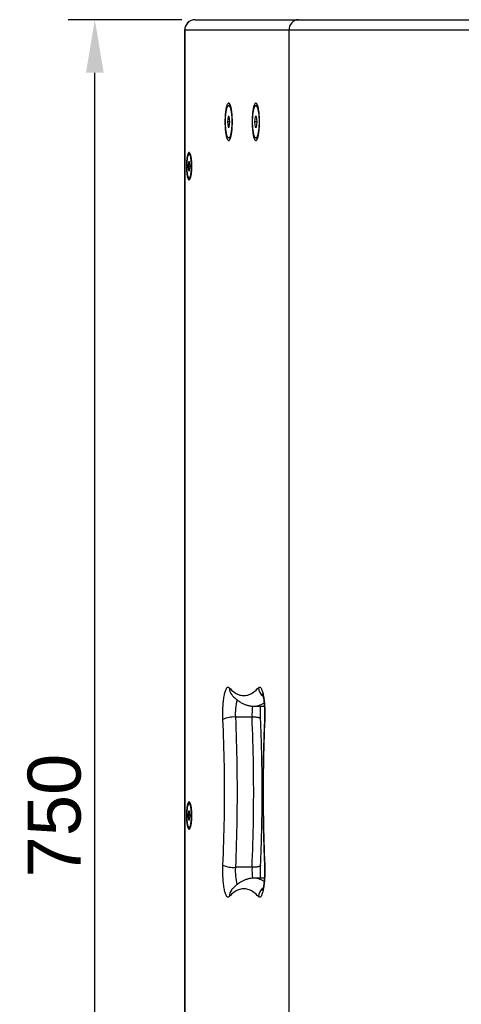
# Model space of a CAD drawing. Header units: millimetres. Extents: x 26293 to 29282, y 1612 to 3704.
# Tile 10 of 54: x 27691 to 27899, y 2660 to 3124. Entities that reach past the tile are written whole.
import ezdxf

# ---------------------------------------------------------------- set-up
doc = ezdxf.new("R2010")
doc.units = ezdxf.units.MM
doc.layers.add('1', color=7, linetype='Continuous')
doc.layers.add('2', color=7, linetype='Continuous')
doc.styles.get("Standard").update_dxf_attribs({"font": 'arial.ttf'})
doc.dimstyles.new('ISO-25', dxfattribs={"dimscale": 10, "dimtxt": 2.5, "dimasz": 2.5, "dimexe": 1.25, "dimexo": 0.625, "dimtad": 1, "dimtoh": 1, "dimdsep": 46, "dimtxsty": 'Standard', "dimcen": 2.5, "dimadec": 1, "dimazin": 0, "dimtfac": 1, "dimtofl": 0, "dimtmove": 0, "dimatfit": 3, "dimfxl": 1, "dimarcsym": 0})

# ---------------------------------------------------------------- blocks, each defined once
blk = doc.blocks.new('*D21')
at = {"layer": '2', "color": 0, "lineweight": -2}
for p, q in [((27767.6, 3123.71), (27714.07, 3123.71)), ((27726.57, 2398.71), (27726.57, 3098.71)), ((27767.6, 2373.71), (27714.07, 2373.71))]:
    blk.add_line(p, q, dxfattribs=at)
at = {"layer": '2', "color": 0}
for points in [[(27722.41, 3098.71), (27730.74, 3098.71), (27726.57, 3123.71)], [(27722.41, 2398.71), (27730.74, 2398.71), (27726.57, 2373.71)]]:
    blk.add_solid(points, dxfattribs=at)
at = {"layer": 'Defpoints', "color": 0}
for p in [(27726.57, 3123.71), (27773.85, 3123.71), (27773.85, 2373.71)]:
    blk.add_point(p, dxfattribs=at)
at = {"layer": '2', "color": 0, "insert": (27707.56, 2748.71), "char_height": 25, "attachment_point": 5, "rotation": 90}
blk.add_mtext('750', dxfattribs=at)

msp = doc.modelspace()

# ---------------------------------------------------------------- linework, layer by layer
at = {"layer": '1'}
for p, q in [((27773.846, 3123.712), (27822.612, 3123.712)), ((27822.612, 3123.712), (27971.116, 3123.712)), ((27768.846, 3118.712), (27768.846, 3108.712)), ((27768.947, 3118.712), (27768.846, 3118.712)), ((27818.006, 3118.712), (27768.947, 3118.712)), ((27768.947, 3118.712), (27768.947, 3108.712)), ((27969.006, 3118.712), (27818.006, 3118.712)), ((27818.006, 3118.712), (27818.006, 3108.712)), ((27768.846, 3108.712), (27768.846, 2388.712)), ((27768.846, 3108.712), (27768.947, 3108.712)), ((27768.947, 3108.712), (27768.947, 2388.712)), ((27818.006, 3108.712), (27818.006, 2388.712)), ((27790.532, 3083.232), (27789.652, 3083.232)), ((27803.33, 3083.232), (27802.45, 3083.232)), ((27789.364, 3078.112), (27789.075, 3075.612)), ((27789.941, 3078.112), (27789.364, 3078.112)), ((27790.23, 3075.612), (27789.941, 3078.112)), ((27802.161, 3078.112), (27801.872, 3075.612)), ((27802.738, 3078.112), (27802.161, 3078.112)), ((27803.027, 3075.612), (27802.738, 3078.112)), ((27789.075, 3075.612), (27789.364, 3073.112)), ((27790.23, 3075.612), (27789.075, 3075.612)), ((27789.364, 3073.112), (27789.941, 3073.112)), ((27789.941, 3073.112), (27790.23, 3075.612)), ((27801.872, 3075.612), (27802.161, 3073.112)), ((27803.027, 3075.612), (27801.872, 3075.612)), ((27802.161, 3073.112), (27802.738, 3073.112)), ((27802.738, 3073.112), (27803.027, 3075.612)), ((27789.652, 3067.992), (27790.532, 3067.992)), ((27802.45, 3067.992), (27803.33, 3067.992)), ((27771.599, 3060.382), (27771.006, 3060.382)), ((27770.775, 3056.712), (27770.544, 3054.712)), ((27770.544, 3054.712), (27770.775, 3052.712)), ((27771.468, 3054.712), (27770.544, 3054.712)), ((27771.237, 3056.712), (27770.775, 3056.712)), ((27771.468, 3054.712), (27771.237, 3056.712)), ((27771.237, 3052.712), (27771.468, 3054.712)), ((27770.775, 3052.712), (27771.237, 3052.712)), ((27771.006, 3049.042), (27771.599, 3049.042)), ((27801.7, 2800.212), (27806.488, 2800.212)), ((27800.675, 2795.109), (27792.836, 2795.109)), ((27771.599, 2754.382), (27771.006, 2754.382)), ((27770.775, 2750.712), (27770.544, 2748.712)), ((27770.544, 2748.712), (27770.775, 2746.712)), ((27771.468, 2748.712), (27770.544, 2748.712)), ((27771.237, 2750.712), (27770.775, 2750.712)), ((27770.775, 2746.712), (27771.237, 2746.712)), ((27771.468, 2748.712), (27771.237, 2750.712)), ((27771.237, 2746.712), (27771.468, 2748.712)), ((27771.006, 2743.042), (27771.599, 2743.042)), ((27800.675, 2724.315), (27792.836, 2724.315)), ((27806.487, 2719.212), (27801.7, 2719.212))]:
    msp.add_line(p, q, dxfattribs=at)
at = {"layer": '1', "flags": 128}
for points in [[(27791.412, 3075.612), (27791.407, 3076.254), (27791.393, 3076.893), (27791.37, 3077.525), (27791.337, 3078.147), (27791.296, 3078.755), (27791.246, 3079.347), (27791.187, 3079.919), (27791.12, 3080.467), (27791.045, 3080.99), (27790.963, 3081.484), (27790.874, 3081.947), (27790.778, 3082.376), (27790.676, 3082.769), (27790.569, 3083.123), (27790.457, 3083.438), (27790.34, 3083.711), (27790.22, 3083.941), (27790.097, 3084.126), (27789.972, 3084.265), (27789.845, 3084.359), (27789.717, 3084.406), (27789.588, 3084.406), (27789.46, 3084.359), (27789.333, 3084.265), (27789.207, 3084.126), (27789.084, 3083.941), (27788.964, 3083.711), (27788.848, 3083.438), (27788.736, 3083.123), (27788.628, 3082.769), (27788.527, 3082.376), (27788.431, 3081.947), (27788.342, 3081.484), (27788.26, 3080.99), (27788.185, 3080.467), (27788.118, 3079.919), (27788.059, 3079.347), (27788.009, 3078.755), (27787.967, 3078.147), (27787.935, 3077.525), (27787.911, 3076.893), (27787.897, 3076.254), (27787.893, 3075.612), (27787.897, 3074.969), (27787.911, 3074.331), (27787.935, 3073.698), (27787.967, 3073.077), (27788.009, 3072.468), (27788.059, 3071.877), (27788.118, 3071.305), (27788.185, 3070.756), (27788.26, 3070.234), (27788.342, 3069.739), (27788.431, 3069.277), (27788.527, 3068.848), (27788.628, 3068.455), (27788.736, 3068.1), (27788.848, 3067.786), (27788.964, 3067.513), (27789.084, 3067.283), (27789.207, 3067.098), (27789.333, 3066.958), (27789.46, 3066.865), (27789.588, 3066.818), (27789.717, 3066.818), (27789.845, 3066.865), (27789.972, 3066.958), (27790.097, 3067.098), (27790.22, 3067.283), (27790.34, 3067.513), (27790.457, 3067.786), (27790.569, 3068.1), (27790.676, 3068.455), (27790.778, 3068.848), (27790.874, 3069.277), (27790.963, 3069.739), (27791.045, 3070.234), (27791.12, 3070.756), (27791.187, 3071.305), (27791.246, 3071.877), (27791.296, 3072.468), (27791.337, 3073.077), (27791.37, 3073.698), (27791.393, 3074.331), (27791.407, 3074.969), (27791.412, 3075.612)], [(27788.129, 3075.612), (27788.133, 3076.21), (27788.147, 3076.804), (27788.171, 3077.391), (27788.203, 3077.967), (27788.245, 3078.528), (27788.295, 3079.071), (27788.353, 3079.593), (27788.42, 3080.091), (27788.494, 3080.561), (27788.575, 3081), (27788.663, 3081.406), (27788.757, 3081.777), (27788.856, 3082.109), (27788.961, 3082.401), (27789.069, 3082.652), (27789.181, 3082.859), (27789.297, 3083.021), (27789.414, 3083.138), (27789.533, 3083.208), (27789.652, 3083.232), (27789.772, 3083.208), (27789.891, 3083.138), (27790.008, 3083.021), (27790.123, 3082.859), (27790.235, 3082.652), (27790.344, 3082.401), (27790.448, 3082.109), (27790.548, 3081.777), (27790.642, 3081.406), (27790.73, 3081), (27790.811, 3080.561), (27790.885, 3080.091), (27790.951, 3079.593), (27791.01, 3079.071), (27791.06, 3078.528), (27791.101, 3077.967), (27791.134, 3077.391), (27791.157, 3076.804), (27791.171, 3076.21), (27791.176, 3075.612), (27791.171, 3075.014), (27791.157, 3074.42), (27791.134, 3073.833), (27791.101, 3073.257), (27791.06, 3072.696), (27791.01, 3072.152), (27790.951, 3071.63), (27790.885, 3071.133), (27790.811, 3070.663), (27790.73, 3070.224), (27790.642, 3069.818), (27790.548, 3069.447), (27790.448, 3069.115), (27790.344, 3068.822), (27790.235, 3068.572), (27790.123, 3068.365), (27790.008, 3068.202), (27789.891, 3068.086), (27789.772, 3068.015), (27789.652, 3067.992), (27789.533, 3068.015), (27789.414, 3068.086), (27789.297, 3068.202), (27789.181, 3068.365), (27789.069, 3068.572), (27788.961, 3068.822), (27788.856, 3069.115), (27788.757, 3069.447), (27788.663, 3069.818), (27788.575, 3070.224), (27788.494, 3070.663), (27788.42, 3071.133), (27788.353, 3071.63), (27788.295, 3072.152), (27788.245, 3072.696), (27788.203, 3073.257), (27788.171, 3073.833), (27788.147, 3074.42), (27788.133, 3075.014), (27788.129, 3075.612)], [(27804.209, 3075.612), (27804.205, 3076.254), (27804.191, 3076.893), (27804.167, 3077.525), (27804.135, 3078.147), (27804.093, 3078.755), (27804.043, 3079.347), (27803.984, 3079.919), (27803.917, 3080.467), (27803.842, 3080.99), (27803.76, 3081.484), (27803.671, 3081.947), (27803.575, 3082.376), (27803.474, 3082.769), (27803.366, 3083.123), (27803.254, 3083.438), (27803.138, 3083.711), (27803.018, 3083.941), (27802.895, 3084.126), (27802.769, 3084.265), (27802.642, 3084.359), (27802.514, 3084.406), (27802.385, 3084.406), (27802.257, 3084.359), (27802.13, 3084.265), (27802.005, 3084.126), (27801.882, 3083.941), (27801.762, 3083.711), (27801.645, 3083.438), (27801.533, 3083.123), (27801.426, 3082.769), (27801.324, 3082.376), (27801.228, 3081.947), (27801.139, 3081.484), (27801.057, 3080.99), (27800.982, 3080.467), (27800.915, 3079.919), (27800.856, 3079.347), (27800.806, 3078.755), (27800.765, 3078.147), (27800.732, 3077.525), (27800.709, 3076.893), (27800.695, 3076.254), (27800.69, 3075.612), (27800.695, 3074.969), (27800.709, 3074.331), (27800.732, 3073.698), (27800.765, 3073.077), (27800.806, 3072.468), (27800.856, 3071.877), (27800.915, 3071.305), (27800.982, 3070.756), (27801.057, 3070.234), (27801.139, 3069.739), (27801.228, 3069.277), (27801.324, 3068.848), (27801.426, 3068.455), (27801.533, 3068.1), (27801.645, 3067.786), (27801.762, 3067.513), (27801.882, 3067.283), (27802.005, 3067.098), (27802.13, 3066.958), (27802.257, 3066.865), (27802.385, 3066.818), (27802.514, 3066.818), (27802.642, 3066.865), (27802.769, 3066.958), (27802.895, 3067.098), (27803.018, 3067.283), (27803.138, 3067.513), (27803.254, 3067.786), (27803.366, 3068.1), (27803.474, 3068.455), (27803.575, 3068.848), (27803.671, 3069.277), (27803.76, 3069.739), (27803.842, 3070.234), (27803.917, 3070.756), (27803.984, 3071.305), (27804.043, 3071.877), (27804.093, 3072.468), (27804.135, 3073.077), (27804.167, 3073.698), (27804.191, 3074.331), (27804.205, 3074.969), (27804.209, 3075.612)], [(27800.926, 3075.612), (27800.931, 3076.21), (27800.945, 3076.804), (27800.968, 3077.391), (27801.001, 3077.967), (27801.042, 3078.528), (27801.092, 3079.071), (27801.151, 3079.593), (27801.217, 3080.091), (27801.291, 3080.561), (27801.372, 3081), (27801.46, 3081.406), (27801.554, 3081.777), (27801.654, 3082.109), (27801.758, 3082.401), (27801.867, 3082.652), (27801.979, 3082.859), (27802.094, 3083.021), (27802.211, 3083.138), (27802.33, 3083.208), (27802.45, 3083.232), (27802.569, 3083.208), (27802.688, 3083.138), (27802.805, 3083.021), (27802.921, 3082.859), (27803.033, 3082.652), (27803.141, 3082.401), (27803.246, 3082.109), (27803.345, 3081.777), (27803.439, 3081.406), (27803.527, 3081), (27803.608, 3080.561), (27803.682, 3080.091), (27803.749, 3079.593), (27803.807, 3079.071), (27803.857, 3078.528), (27803.899, 3077.967), (27803.931, 3077.391), (27803.955, 3076.804), (27803.969, 3076.21), (27803.973, 3075.612), (27803.969, 3075.014), (27803.955, 3074.42), (27803.931, 3073.833), (27803.899, 3073.257), (27803.857, 3072.696), (27803.807, 3072.152), (27803.749, 3071.63), (27803.682, 3071.133), (27803.608, 3070.663), (27803.527, 3070.224), (27803.439, 3069.818), (27803.345, 3069.447), (27803.246, 3069.115), (27803.141, 3068.822), (27803.033, 3068.572), (27802.921, 3068.365), (27802.805, 3068.202), (27802.688, 3068.086), (27802.569, 3068.015), (27802.45, 3067.992), (27802.33, 3068.015), (27802.211, 3068.086), (27802.094, 3068.202), (27801.979, 3068.365), (27801.867, 3068.572), (27801.758, 3068.822), (27801.654, 3069.115), (27801.554, 3069.447), (27801.46, 3069.818), (27801.372, 3070.224), (27801.291, 3070.663), (27801.217, 3071.133), (27801.151, 3071.63), (27801.092, 3072.152), (27801.042, 3072.696), (27801.001, 3073.257), (27800.968, 3073.833), (27800.945, 3074.42), (27800.931, 3075.014), (27800.926, 3075.612)], [(27772.286, 3054.712), (27772.281, 3055.262), (27772.267, 3055.808), (27772.243, 3056.346), (27772.21, 3056.872), (27772.169, 3057.382), (27772.119, 3057.872), (27772.06, 3058.339), (27771.994, 3058.779), (27771.92, 3059.188), (27771.84, 3059.565), (27771.754, 3059.906), (27771.662, 3060.208), (27771.565, 3060.469), (27771.464, 3060.688), (27771.359, 3060.863), (27771.252, 3060.992), (27771.143, 3061.075), (27771.033, 3061.11), (27770.923, 3061.099), (27770.814, 3061.039), (27770.706, 3060.933), (27770.6, 3060.781), (27770.497, 3060.584), (27770.398, 3060.344), (27770.303, 3060.062), (27770.214, 3059.74), (27770.131, 3059.381), (27770.054, 3058.987), (27769.984, 3058.562), (27769.921, 3058.109), (27769.867, 3057.63), (27769.821, 3057.129), (27769.784, 3056.611), (27769.756, 3056.078), (27769.737, 3055.536), (27769.727, 3054.987), (27769.727, 3054.436), (27769.737, 3053.888), (27769.756, 3053.345), (27769.784, 3052.813), (27769.821, 3052.295), (27769.867, 3051.794), (27769.921, 3051.315), (27769.984, 3050.861), (27770.054, 3050.436), (27770.131, 3050.043), (27770.214, 3049.684), (27770.303, 3049.362), (27770.398, 3049.08), (27770.497, 3048.839), (27770.6, 3048.642), (27770.706, 3048.49), (27770.814, 3048.384), (27770.923, 3048.325), (27771.033, 3048.313), (27771.143, 3048.349), (27771.252, 3048.431), (27771.359, 3048.561), (27771.464, 3048.735), (27771.565, 3048.954), (27771.662, 3049.216), (27771.754, 3049.518), (27771.84, 3049.859), (27771.92, 3050.235), (27771.994, 3050.645), (27772.06, 3051.085), (27772.119, 3051.552), (27772.169, 3052.042), (27772.21, 3052.552), (27772.243, 3053.078), (27772.267, 3053.616), (27772.281, 3054.162), (27772.286, 3054.712)], [(27769.872, 3054.712), (27769.877, 3054.196), (27769.891, 3053.685), (27769.914, 3053.182), (27769.946, 3052.692), (27769.988, 3052.219), (27770.037, 3051.766), (27770.095, 3051.337), (27770.16, 3050.937), (27770.232, 3050.568), (27770.31, 3050.233), (27770.395, 3049.936), (27770.484, 3049.678), (27770.578, 3049.461), (27770.675, 3049.288), (27770.775, 3049.16), (27770.877, 3049.079), (27770.98, 3049.043), (27771.083, 3049.055), (27771.186, 3049.114), (27771.287, 3049.219), (27771.385, 3049.369), (27771.481, 3049.564), (27771.573, 3049.801), (27771.66, 3050.08), (27771.741, 3050.396), (27771.817, 3050.748), (27771.885, 3051.134), (27771.947, 3051.548), (27772, 3051.989), (27772.046, 3052.453), (27772.082, 3052.935), (27772.11, 3053.432), (27772.129, 3053.94), (27772.138, 3054.454), (27772.138, 3054.97), (27772.129, 3055.484), (27772.11, 3055.991), (27772.082, 3056.488), (27772.046, 3056.971), (27772, 3057.434), (27771.947, 3057.875), (27771.885, 3058.29), (27771.817, 3058.675), (27771.741, 3059.028), (27771.66, 3059.344), (27771.573, 3059.622), (27771.481, 3059.86), (27771.385, 3060.054), (27771.287, 3060.205), (27771.186, 3060.31), (27771.083, 3060.369), (27770.98, 3060.38), (27770.877, 3060.345), (27770.775, 3060.263), (27770.675, 3060.135), (27770.578, 3059.962), (27770.484, 3059.746), (27770.395, 3059.488), (27770.31, 3059.19), (27770.232, 3058.856), (27770.16, 3058.487), (27770.095, 3058.086), (27770.037, 3057.658), (27769.988, 3057.205), (27769.946, 3056.732), (27769.914, 3056.242), (27769.891, 3055.739), (27769.877, 3055.227), (27769.872, 3054.712)], [(27786.96, 2794.04), (27786.932, 2794.809), (27786.913, 2795.585), (27786.904, 2796.365), (27786.904, 2797.147), (27786.914, 2797.927), (27786.935, 2798.702), (27786.964, 2799.47), (27787.003, 2800.226), (27787.052, 2800.969), (27787.11, 2801.696), (27787.177, 2802.402), (27787.252, 2803.087), (27787.336, 2803.747), (27787.428, 2804.379), (27787.528, 2804.981), (27787.635, 2805.551), (27787.749, 2806.086), (27787.869, 2806.584), (27787.995, 2807.044), (27788.127, 2807.464), (27788.264, 2807.841), (27788.406, 2808.175), (27788.551, 2808.464), (27788.699, 2808.708), (27788.851, 2808.904), (27789.004, 2809.052), (27789.159, 2809.153), (27789.315, 2809.204), (27789.471, 2809.207), (27789.627, 2809.161), (27789.783, 2809.066), (27789.936, 2808.923)], [(27789.936, 2808.923), (27790.478, 2808.355), (27791.021, 2807.833), (27791.567, 2807.359), (27792.113, 2806.931), (27792.662, 2806.551), (27793.211, 2806.218), (27793.761, 2805.933), (27794.313, 2805.694), (27794.865, 2805.504), (27795.418, 2805.361), (27795.971, 2805.265), (27796.524, 2805.218), (27797.077, 2805.218), (27797.631, 2805.265), (27798.184, 2805.361), (27798.736, 2805.504), (27799.289, 2805.694), (27799.84, 2805.933), (27800.39, 2806.218), (27800.94, 2806.551), (27801.488, 2806.931), (27802.035, 2807.359), (27802.58, 2807.833), (27803.123, 2808.355), (27803.665, 2808.923)], [(27803.665, 2808.923), (27803.819, 2809.066), (27803.974, 2809.161), (27804.13, 2809.207), (27804.286, 2809.204), (27804.442, 2809.153), (27804.597, 2809.052), (27804.751, 2808.904), (27804.902, 2808.708), (27805.051, 2808.464), (27805.196, 2808.175), (27805.337, 2807.841), (27805.474, 2807.464), (27805.606, 2807.044), (27805.732, 2806.584), (27805.853, 2806.086), (27805.967, 2805.551), (27806.074, 2804.981), (27806.173, 2804.379), (27806.265, 2803.747), (27806.349, 2803.087), (27806.425, 2802.402), (27806.491, 2801.696), (27806.549, 2800.969), (27806.598, 2800.226), (27806.637, 2799.47), (27806.667, 2798.702), (27806.687, 2797.927), (27806.697, 2797.147), (27806.698, 2796.365), (27806.688, 2795.585), (27806.67, 2794.809), (27806.641, 2794.04)], [(27786.96, 2725.383), (27787.074, 2728.092), (27787.178, 2730.81), (27787.273, 2733.537), (27787.359, 2736.271), (27787.435, 2739.012), (27787.501, 2741.76), (27787.558, 2744.513), (27787.606, 2747.27), (27787.644, 2750.031), (27787.673, 2752.795), (27787.692, 2755.561), (27787.701, 2758.328), (27787.701, 2761.096), (27787.692, 2763.863), (27787.673, 2766.629), (27787.644, 2769.393), (27787.606, 2772.154), (27787.558, 2774.911), (27787.501, 2777.664), (27787.435, 2780.411), (27787.359, 2783.153), (27787.273, 2785.887), (27787.178, 2788.614), (27787.074, 2791.332), (27786.96, 2794.04)], [(27792.836, 2795.109), (27792.953, 2792.316), (27793.061, 2789.513), (27793.159, 2786.702), (27793.247, 2783.882), (27793.325, 2781.056), (27793.394, 2778.223), (27793.453, 2775.384), (27793.502, 2772.541), (27793.541, 2769.694), (27793.571, 2766.844), (27793.59, 2763.992), (27793.6, 2761.139), (27793.6, 2758.285), (27793.59, 2755.432), (27793.571, 2752.58), (27793.541, 2749.73), (27793.502, 2746.883), (27793.453, 2744.04), (27793.394, 2741.201), (27793.325, 2738.368), (27793.247, 2735.541), (27793.159, 2732.722), (27793.061, 2729.91), (27792.953, 2727.108), (27792.836, 2724.315)], [(27800.675, 2724.315), (27800.792, 2727.108), (27800.899, 2729.91), (27800.997, 2732.722), (27801.085, 2735.541), (27801.164, 2738.368), (27801.232, 2741.201), (27801.291, 2744.04), (27801.34, 2746.883), (27801.38, 2749.73), (27801.409, 2752.58), (27801.429, 2755.432), (27801.438, 2758.285), (27801.438, 2761.139), (27801.429, 2763.992), (27801.409, 2766.844), (27801.38, 2769.694), (27801.34, 2772.541), (27801.291, 2775.384), (27801.232, 2778.223), (27801.164, 2781.056), (27801.085, 2783.882), (27800.997, 2786.702), (27800.899, 2789.513), (27800.792, 2792.316), (27800.675, 2795.109)], [(27804.693, 2794.259), (27804.669, 2794.351), (27804.598, 2794.449), (27804.479, 2794.544), (27804.314, 2794.634), (27804.104, 2794.718), (27803.853, 2794.796), (27803.561, 2794.866), (27803.232, 2794.929), (27802.869, 2794.983), (27802.475, 2795.028), (27802.055, 2795.063), (27801.612, 2795.088), (27801.15, 2795.104), (27800.675, 2795.109)], [(27806.641, 2794.04), (27806.527, 2791.332), (27806.423, 2788.614), (27806.328, 2785.887), (27806.243, 2783.153), (27806.167, 2780.411), (27806.1, 2777.664), (27806.043, 2774.911), (27805.995, 2772.154), (27805.957, 2769.393), (27805.929, 2766.629), (27805.91, 2763.863), (27805.9, 2761.096), (27805.9, 2758.328), (27805.91, 2755.561), (27805.929, 2752.795), (27805.957, 2750.031), (27805.995, 2747.27), (27806.043, 2744.513), (27806.1, 2741.76), (27806.167, 2739.012), (27806.243, 2736.271), (27806.328, 2733.537), (27806.423, 2730.81), (27806.527, 2728.092), (27806.641, 2725.383)], [(27772.286, 2748.712), (27772.281, 2749.262), (27772.267, 2749.808), (27772.243, 2750.346), (27772.21, 2750.872), (27772.169, 2751.382), (27772.119, 2751.872), (27772.06, 2752.339), (27771.994, 2752.779), (27771.92, 2753.188), (27771.84, 2753.565), (27771.754, 2753.906), (27771.662, 2754.208), (27771.565, 2754.469), (27771.464, 2754.688), (27771.359, 2754.863), (27771.252, 2754.992), (27771.143, 2755.075), (27771.033, 2755.11), (27770.923, 2755.099), (27770.814, 2755.039), (27770.706, 2754.933), (27770.6, 2754.781), (27770.497, 2754.584), (27770.398, 2754.344), (27770.303, 2754.062), (27770.214, 2753.74), (27770.131, 2753.381), (27770.054, 2752.987), (27769.984, 2752.562), (27769.921, 2752.109), (27769.867, 2751.63), (27769.821, 2751.129), (27769.784, 2750.611), (27769.756, 2750.078), (27769.737, 2749.536), (27769.727, 2748.987), (27769.727, 2748.436), (27769.737, 2747.888), (27769.756, 2747.345), (27769.784, 2746.813), (27769.821, 2746.295), (27769.867, 2745.794), (27769.921, 2745.315), (27769.984, 2744.861), (27770.054, 2744.436), (27770.131, 2744.043), (27770.214, 2743.684), (27770.303, 2743.362), (27770.398, 2743.08), (27770.497, 2742.839), (27770.6, 2742.642), (27770.706, 2742.49), (27770.814, 2742.384), (27770.923, 2742.325), (27771.033, 2742.313), (27771.143, 2742.349), (27771.252, 2742.431), (27771.359, 2742.561), (27771.464, 2742.735), (27771.565, 2742.954), (27771.662, 2743.216), (27771.754, 2743.518), (27771.84, 2743.859), (27771.92, 2744.235), (27771.994, 2744.645), (27772.06, 2745.085), (27772.119, 2745.552), (27772.169, 2746.042), (27772.21, 2746.552), (27772.243, 2747.078), (27772.267, 2747.616), (27772.281, 2748.162), (27772.286, 2748.712)], [(27769.872, 2748.712), (27769.877, 2748.196), (27769.891, 2747.685), (27769.914, 2747.182), (27769.946, 2746.692), (27769.988, 2746.219), (27770.037, 2745.766), (27770.095, 2745.337), (27770.16, 2744.937), (27770.232, 2744.568), (27770.31, 2744.233), (27770.395, 2743.936), (27770.484, 2743.678), (27770.578, 2743.461), (27770.675, 2743.288), (27770.775, 2743.16), (27770.877, 2743.079), (27770.98, 2743.043), (27771.083, 2743.055), (27771.186, 2743.114), (27771.287, 2743.219), (27771.385, 2743.369), (27771.481, 2743.564), (27771.573, 2743.801), (27771.66, 2744.08), (27771.741, 2744.396), (27771.817, 2744.748), (27771.885, 2745.134), (27771.947, 2745.548), (27772, 2745.989), (27772.046, 2746.453), (27772.082, 2746.935), (27772.11, 2747.432), (27772.129, 2747.94), (27772.138, 2748.454), (27772.138, 2748.97), (27772.129, 2749.484), (27772.11, 2749.991), (27772.082, 2750.488), (27772.046, 2750.971), (27772, 2751.434), (27771.947, 2751.875), (27771.885, 2752.29), (27771.817, 2752.675), (27771.741, 2753.028), (27771.66, 2753.344), (27771.573, 2753.622), (27771.481, 2753.86), (27771.385, 2754.054), (27771.287, 2754.205), (27771.186, 2754.31), (27771.083, 2754.369), (27770.98, 2754.38), (27770.877, 2754.345), (27770.775, 2754.263), (27770.675, 2754.135), (27770.578, 2753.962), (27770.484, 2753.746), (27770.395, 2753.488), (27770.31, 2753.19), (27770.232, 2752.856), (27770.16, 2752.487), (27770.095, 2752.086), (27770.037, 2751.658), (27769.988, 2751.205), (27769.946, 2750.732), (27769.914, 2750.242), (27769.891, 2749.739), (27769.877, 2749.227), (27769.872, 2748.712)], [(27789.936, 2710.501), (27789.783, 2710.358), (27789.627, 2710.263), (27789.471, 2710.217), (27789.315, 2710.219), (27789.159, 2710.271), (27789.004, 2710.371), (27788.851, 2710.52), (27788.699, 2710.716), (27788.551, 2710.959), (27788.406, 2711.248), (27788.264, 2711.582), (27788.127, 2711.96), (27787.995, 2712.379), (27787.869, 2712.839), (27787.749, 2713.338), (27787.635, 2713.873), (27787.528, 2714.443), (27787.428, 2715.045), (27787.336, 2715.677), (27787.252, 2716.337), (27787.177, 2717.021), (27787.11, 2717.728), (27787.052, 2718.454), (27787.003, 2719.197), (27786.964, 2719.954), (27786.935, 2720.721), (27786.914, 2721.497), (27786.904, 2722.277), (27786.904, 2723.058), (27786.913, 2723.839), (27786.932, 2724.615), (27786.96, 2725.383)], [(27804.693, 2725.165), (27804.669, 2725.073), (27804.598, 2724.974), (27804.479, 2724.88), (27804.314, 2724.79), (27804.104, 2724.705), (27803.853, 2724.628), (27803.561, 2724.557), (27803.232, 2724.495), (27802.869, 2724.441), (27802.475, 2724.396), (27802.055, 2724.361), (27801.612, 2724.335), (27801.15, 2724.32), (27800.675, 2724.315)], [(27806.641, 2725.383), (27806.67, 2724.615), (27806.688, 2723.839), (27806.698, 2723.058), (27806.697, 2722.277), (27806.687, 2721.497), (27806.667, 2720.721), (27806.637, 2719.954), (27806.598, 2719.197), (27806.549, 2718.454), (27806.491, 2717.728), (27806.425, 2717.021), (27806.349, 2716.337), (27806.265, 2715.677), (27806.173, 2715.045), (27806.074, 2714.443), (27805.967, 2713.873), (27805.853, 2713.338), (27805.732, 2712.839), (27805.606, 2712.379), (27805.474, 2711.96), (27805.337, 2711.582), (27805.196, 2711.248), (27805.051, 2710.959), (27804.902, 2710.716), (27804.751, 2710.52), (27804.597, 2710.371), (27804.442, 2710.271), (27804.286, 2710.219), (27804.13, 2710.217), (27803.974, 2710.263), (27803.819, 2710.358), (27803.665, 2710.501)], [(27803.665, 2710.501), (27803.123, 2711.069), (27802.58, 2711.59), (27802.035, 2712.065), (27801.488, 2712.492), (27800.94, 2712.872), (27800.39, 2713.205), (27799.84, 2713.491), (27799.289, 2713.729), (27798.736, 2713.92), (27798.184, 2714.063), (27797.631, 2714.158), (27797.077, 2714.206), (27796.524, 2714.206), (27795.971, 2714.158), (27795.418, 2714.063), (27794.865, 2713.92), (27794.313, 2713.729), (27793.761, 2713.491), (27793.211, 2713.205), (27792.662, 2712.872), (27792.113, 2712.492), (27791.567, 2712.065), (27791.021, 2711.59), (27790.478, 2711.069), (27789.936, 2710.501)]]:
    msp.add_lwpolyline(points, dxfattribs=at)
at = {"layer": '1'}
for centre, radius, start, end in [((27773.846, 3118.712), 5, 90, 180), ((27773.897, 3118.762), 4.95, 90.59042, 180.57849), ((27794.61, 2808.694), 4.679, 177.19503, 222.22506), ((27808.79, 2809.182), 5.131, 182.89423, 235.26073), ((27817.456, 2796.994), 24.691, 165.24087, 184.37846), ((27835.682, 2796.709), 35.044, 174.18168, 182.61724), ((27801.491, 2808.213), 8.004, 271.48589, 307.39835), ((27791.886, 2783.647), 11.501, 85.25899, 115.35598), ((27806.836, 2794.257), 0.291, 179.55534, 227.96521), ((27791.886, 2735.776), 11.501, 244.64402, 274.74101), ((27817.146, 2722.4), 24.385, 175.49557, 194.85941), ((27835.824, 2722.718), 35.186, 177.3993, 185.7885), ((27806.836, 2725.167), 0.291, 132.03599, 180.4311), ((27801.469, 2711.148), 8.067, 52.75758, 88.35557), ((27808.79, 2710.242), 5.131, 124.62051, 177.10534), ((27794.61, 2710.73), 4.679, 137.77718, 182.80496)]:
    msp.add_arc(centre, radius, start, end, dxfattribs=at)
msp.add_ellipse((27822.612, 3118.712), major_axis=(0, 5), ratio=0.921111, start_param=0, end_param=1.5707963, dxfattribs=at)
for points, knots in [([(27791.145, 2805.55), (27791.257, 2805.429), (27791.586, 2805.073), (27792.143, 2804.513), (27792.819, 2803.889), (27793.503, 2803.314), (27794.192, 2802.791), (27794.885, 2802.318), (27795.581, 2801.896), (27796.277, 2801.524), (27796.975, 2801.2), (27797.673, 2800.924), (27798.371, 2800.694), (27799.069, 2800.509), (27799.767, 2800.368), (27800.464, 2800.273), (27801.108, 2800.219), (27801.519, 2800.216), (27801.698, 2800.215)], [0, 0, 0, 0, 0.0390255, 0.1147384, 0.1894218, 0.2625819, 0.3339821, 0.4034735, 0.4710043, 0.536613, 0.6004114, 0.6625632, 0.7232653, 0.7827318, 0.8411844, 0.8988454, 0.9559346, 1, 1, 1, 1]), ([(27805.553, 2806.083), (27805.553, 2806.084), (27805.553, 2806.085), (27805.569, 2806.047), (27805.598, 2805.972), (27805.639, 2805.856), (27805.689, 2805.699), (27805.747, 2805.499), (27805.811, 2805.255), (27805.879, 2804.968), (27805.95, 2804.639), (27806.022, 2804.268), (27806.093, 2803.857), (27806.163, 2803.409), (27806.231, 2802.927), (27806.294, 2802.413), (27806.353, 2801.869), (27806.407, 2801.3), (27806.455, 2800.707), (27806.497, 2800.095), (27806.532, 2799.466), (27806.56, 2798.824), (27806.58, 2798.171), (27806.593, 2797.51), (27806.599, 2796.846), (27806.597, 2796.18), (27806.586, 2795.517), (27806.57, 2794.875), (27806.553, 2794.459), (27806.545, 2794.259)], [0, 0, 0, 0, 0.0152254, 0.041661, 0.0693984, 0.0985458, 0.1291524, 0.1612119, 0.1946701, 0.2294367, 0.2653969, 0.3024239, 0.3403883, 0.3791652, 0.4186388, 0.4587044, 0.4992693, 0.540252, 0.5815818, 0.6231968, 0.6650432, 0.7070732, 0.7492444, 0.7915184, 0.8338596, 0.8762344, 0.9186069, 0.9609373, 1, 1, 1, 1]), ([(27804.693, 2794.259), (27804.688, 2794.372), (27804.675, 2794.701), (27804.657, 2795.252), (27804.644, 2795.913), (27804.639, 2796.577), (27804.641, 2797.243), (27804.651, 2797.906), (27804.669, 2798.565), (27804.694, 2799.214), (27804.721, 2799.764), (27804.743, 2800.092), (27804.75, 2800.212)], [0, 0, 0, 0, 0.0577592, 0.167407, 0.2772545, 0.3872767, 0.4973862, 0.6074901, 0.7174844, 0.8272823, 0.9367919, 1, 1, 1, 1]), ([(27804.693, 2725.165), (27804.712, 2725.612), (27804.768, 2726.908), (27804.855, 2729.061), (27804.95, 2731.624), (27805.036, 2734.194), (27805.114, 2736.771), (27805.184, 2739.354), (27805.245, 2741.942), (27805.299, 2744.534), (27805.343, 2747.13), (27805.38, 2749.73), (27805.408, 2752.331), (27805.427, 2754.935), (27805.438, 2757.54), (27805.441, 2760.145), (27805.436, 2762.751), (27805.422, 2765.355), (27805.399, 2767.958), (27805.368, 2770.559), (27805.329, 2773.158), (27805.282, 2775.753), (27805.226, 2778.343), (27805.162, 2780.929), (27805.089, 2783.51), (27805.008, 2786.085), (27804.919, 2788.653), (27804.823, 2791.169), (27804.746, 2793.036), (27804.702, 2794.05), (27804.693, 2794.259)], [0, 0, 0, 0, 0.0196992, 0.0571329, 0.094565, 0.131995, 0.1694233, 0.20685, 0.2442754, 0.2816994, 0.3191225, 0.3565447, 0.3939661, 0.431387, 0.4688075, 0.5062279, 0.5436481, 0.5810685, 0.618489, 0.65591, 0.6933315, 0.7307537, 0.7681768, 0.8056009, 0.8430263, 0.8804531, 0.9178815, 0.9553116, 0.9907751, 1, 1, 1, 1]), ([(27806.545, 2794.259), (27806.525, 2793.812), (27806.469, 2792.515), (27806.383, 2790.363), (27806.288, 2787.8), (27806.202, 2785.229), (27806.124, 2782.652), (27806.054, 2780.07), (27805.992, 2777.482), (27805.939, 2774.889), (27805.895, 2772.293), (27805.858, 2769.694), (27805.83, 2767.092), (27805.811, 2764.489), (27805.799, 2761.884), (27805.797, 2759.278), (27805.802, 2756.673), (27805.816, 2754.068), (27805.839, 2751.465), (27805.869, 2748.864), (27805.908, 2746.266), (27805.956, 2743.671), (27806.012, 2741.08), (27806.076, 2738.494), (27806.149, 2735.913), (27806.23, 2733.339), (27806.319, 2730.771), (27806.415, 2728.255), (27806.492, 2726.388), (27806.536, 2725.374), (27806.545, 2725.165)], [0, 0, 0, 0, 0.0196992, 0.0571329, 0.094565, 0.131995, 0.1694233, 0.20685, 0.2442754, 0.2816994, 0.3191225, 0.3565447, 0.3939661, 0.431387, 0.4688075, 0.5062279, 0.5436481, 0.5810685, 0.618489, 0.65591, 0.6933315, 0.7307537, 0.7681768, 0.8056009, 0.8430263, 0.8804531, 0.9178815, 0.9553116, 0.9907751, 1, 1, 1, 1]), ([(27804.75, 2719.212), (27804.747, 2719.251), (27804.73, 2719.495), (27804.706, 2719.958), (27804.678, 2720.6), (27804.657, 2721.253), (27804.644, 2721.913), (27804.639, 2722.578), (27804.641, 2723.243), (27804.651, 2723.907), (27804.668, 2724.549), (27804.685, 2724.965), (27804.693, 2725.165)], [0, 0, 0, 0, 0.0207847, 0.1295326, 0.2387579, 0.3483502, 0.4582096, 0.5682435, 0.6783646, 0.7884801, 0.8984859, 1, 1, 1, 1]), ([(27806.545, 2725.165), (27806.549, 2725.051), (27806.563, 2724.722), (27806.58, 2724.171), (27806.593, 2723.511), (27806.599, 2722.846), (27806.597, 2722.181), (27806.587, 2721.517), (27806.569, 2720.859), (27806.544, 2720.209), (27806.511, 2719.571), (27806.472, 2718.948), (27806.426, 2718.343), (27806.374, 2717.758), (27806.316, 2717.197), (27806.252, 2716.664), (27806.185, 2716.161), (27806.114, 2715.69), (27806.04, 2715.256), (27805.966, 2714.861), (27805.891, 2714.507), (27805.819, 2714.197), (27805.75, 2713.934), (27805.687, 2713.717), (27805.633, 2713.549), (27805.591, 2713.433), (27805.565, 2713.365), (27805.551, 2713.335), (27805.553, 2713.339), (27805.553, 2713.34)], [0, 0, 0, 0, 0.0222273, 0.0644229, 0.1066953, 0.1490349, 0.1914081, 0.2337792, 0.2761081, 0.3183614, 0.3605037, 0.4024971, 0.4442994, 0.4858637, 0.5271366, 0.568057, 0.6085546, 0.6485484, 0.6879452, 0.7266393, 0.7645122, 0.8014352, 0.8372741, 0.871898, 0.9051927, 0.9370791, 0.9643703, 0.9904475, 1, 1, 1, 1]), ([(27801.701, 2719.208), (27801.649, 2719.209), (27801.368, 2719.215), (27800.856, 2719.185), (27800.169, 2719.117), (27799.485, 2719.003), (27798.806, 2718.85), (27798.132, 2718.655), (27797.462, 2718.421), (27796.796, 2718.144), (27796.134, 2717.827), (27795.476, 2717.466), (27794.82, 2717.062), (27794.166, 2716.613), (27793.514, 2716.117), (27792.864, 2715.573), (27792.218, 2714.981), (27791.644, 2714.411), (27791.29, 2714.03), (27791.145, 2713.874)], [0, 0, 0, 0, 0.0126651, 0.0692429, 0.1258371, 0.1826374, 0.2398515, 0.2976866, 0.3563492, 0.4160432, 0.4769673, 0.5393087, 0.6032354, 0.6688848, 0.736349, 0.8056608, 0.8767796, 0.9495851, 1, 1, 1, 1])]:
    msp.add_open_spline(points, degree=3, knots=knots, dxfattribs=at)

# ---------------------------------------------------------------- dimensions: what is measured, and where the dimension line sits
at = {"layer": '2'}
dim = msp.add_linear_dim(base=(27726.574, 3123.712), p1=(27773.846, 2373.712), p2=(27773.846, 3123.712), angle=90, dimstyle='ISO-25', dxfattribs=at)
dim.commit()
dim.dimension.update_dxf_attribs({"geometry": '*D21', "text_midpoint": (27707.56, 2748.712)})

doc.saveas('drawing.dxf')
